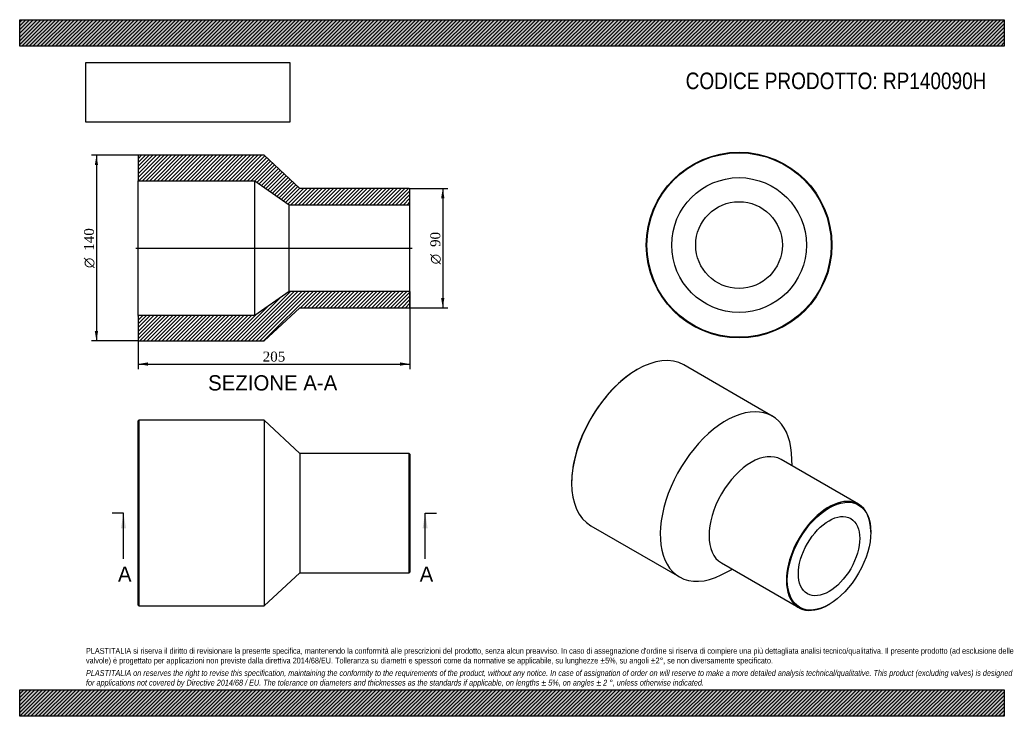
# Model space of a CAD drawing. Header units: millimetres. Extents: x 0 to 742, y 0 to 525.
import ezdxf
from ezdxf.enums import TextEntityAlignment as Align
from ezdxf.lldxf.tags import DXFTag

# ---------------------------------------------------------------- set-up
doc = ezdxf.new("R2010")
doc.units = ezdxf.units.MM
doc.header["$LTSCALE"] = 2.5
for name, color, linetype in [('Default', 7, 'Continuous'), ('DV4_Default', 7, 'Continuous'), ('RP140090H', 7, 'Continuous')]:
    doc.layers.add(name, color=color, linetype=linetype)
doc.styles.add('SEACAD_Solid_Edge_ANSI', font='seans.ttf')
doc.styles.add('SEACAD_Solid_Edge_ANSI1_Symbols', font='semeca1.ttf')
doc.styles.add('SEACAD_Times_New_Roman', font='times.ttf')
tags = doc.linetypes.add('CENTER2', pattern=[28.575, 19.05, -3.175, 3.175, -3.175]).pattern_tags.tags
tags[10:11] = [DXFTag(74, 4), DXFTag(75, 0), DXFTag(340, '0'), DXFTag(46, 0.0), DXFTag(50, 0.0), DXFTag(44, 0.0), DXFTag(45, 0.0)]
tags[8:9] = [DXFTag(74, 4), DXFTag(75, 0), DXFTag(340, '0'), DXFTag(46, 0.0), DXFTag(50, 0.0), DXFTag(44, 0.0), DXFTag(45, 0.0)]
tags[6:7] = [DXFTag(74, 4), DXFTag(75, 0), DXFTag(340, '0'), DXFTag(46, 0.0), DXFTag(50, 0.0), DXFTag(44, 0.0), DXFTag(45, 0.0)]
tags[4:5] = [DXFTag(74, 4), DXFTag(75, 0), DXFTag(340, '0'), DXFTag(46, 0.0), DXFTag(50, 0.0), DXFTag(44, 0.0), DXFTag(45, 0.0)]
doc.dimstyles.new('ANSImm', dxfattribs={"dimtxt": 7.5, "dimasz": 7.5, "dimexe": 3.75, "dimexo": 0, "dimgap": 1.875, "dimtad": 1, "dimdsep": 46, "dimtxsty": 'SEACAD_Times_New_Roman', "dimblk1": '_SE_FILLED', "dimblk2": '_SE_FILLED', "dimsah": 1, "dimcen": 3.75, "dimazin": 0, "dimtfac": 0.85, "dimtdec": 3, "dimtofl": 0, "dimtmove": 0, "dimatfit": 3, "dimfxl": 1, "dimarcsym": 0})
picture_1 = doc.add_image_def('image1.jpg', size_in_pixel=(4302, 1260))

# ---------------------------------------------------------------- blocks, each defined once
blk = doc.blocks.new('SE')
at = {"layer": 'RP140090H', "color": 7, "linetype": 'Continuous'}
for p, q in [((89.8, 223.13), (89.3, 222.63)), ((89.8, 223.13), (89.8, 83.13)), ((184.3, 223.13), (89.8, 223.13)), ((184.3, 223.13), (184.3, 83.13)), ((211.3, 198.13), (184.3, 223.13)), ((89.3, 83.63), (89.3, 222.63)), ((211.3, 198.13), (211.3, 108.13)), ((293.8, 198.13), (211.3, 198.13)), ((293.8, 108.13), (293.8, 198.13)), ((294.3, 197.63), (293.8, 198.13)), ((294.3, 197.63), (294.3, 108.63)), ((184.3, 83.13), (211.3, 108.13)), ((211.3, 108.13), (293.8, 108.13)), ((293.8, 108.13), (294.3, 108.63)), ((89.3, 83.63), (89.8, 83.13)), ((89.8, 83.13), (184.3, 83.13))]:
    blk.add_line(p, q, dxfattribs=at)
blk = doc.blocks.new('SE1')
at = {"layer": 'RP140090H', "color": 7, "linetype": 'Continuous'}
for p, q in [((465.73, 261.34), (465.38, 261.14)), ((567.56, 226.23), (500.73, 264.81)), ((632.48, 159.88), (574.15, 193.56)), ((582.54, 188.71), (581.93, 198.2)), ((416.24, 176.02), (416.24, 175.61)), ((430.73, 143.57), (497.56, 104.99)), ((641.8, 138.87), (641.8, 139.28)), ((529.15, 115.61), (587.48, 81.93)), ((529.02, 106.56), (537.54, 110.77)), ((609.98, 84.16), (610.34, 84.37))]:
    blk.add_line(p, q, dxfattribs=at)
for centre, major_axis, start_param, end_param in [((465.73, 204.19), (-35, -60.62), 3.141593, 6.283185), ((465.38, 204.39), (34.75, 60.19), 0.785398, 2.356195), ((532.56, 165.61), (-35, -60.62), 2.427769, 6.283185), ((551.65, 154.59), (-22.5, -38.97), 3.141593, 6.283185), ((609.98, 120.9), (22.5, 38.97), 0, 3.926991), ((609.98, 120.9), (22.5, 38.97), 5.497787, 6.283185), ((532.56, 165.61), (-35, -60.62), 0, 0.713823)]:
    blk.add_ellipse(centre, major_axis=major_axis, ratio=0.57735, start_param=start_param, end_param=end_param, dxfattribs=at)
for major_axis in [(-22.25, -38.54), (-16.35, -28.32)]:
    blk.add_ellipse((610.34, 120.7), major_axis=major_axis, ratio=0.57735, dxfattribs=at)
blk = doc.blocks.new('SE2')
at = {"layer": 'RP140090H', "color": 7, "linetype": 'Continuous'}
for radius in [70, 69.5, 50.8, 32.7]:
    blk.add_circle((542.46, 355.16), radius, dxfattribs=at)
blk = doc.blocks.new('SE4')
at = {"color": 7, "linetype": 'Continuous', "style": 'SEACAD_Solid_Edge_ANSI'}
blk.add_text('A', height=11.5, dxfattribs=at).set_placement((74.11, 112.88), align=Align.TOP_LEFT)
blk = doc.blocks.new('SE5')
at = {"color": 7, "linetype": 'Continuous', "style": 'SEACAD_Solid_Edge_ANSI'}
blk.add_text('A', height=11.5, dxfattribs=at).set_placement((301.61, 112.88), align=Align.TOP_LEFT)
blk = doc.blocks.new('SEANNOT_GROUP')
at = {"linetype": 'Continuous'}
blk.add_hatch(color=7, dxfattribs=at).paths.add_polyline_path([(80.17, 141.63), (78.26, 153.13), (76.34, 141.63)])
at = {"color": 7, "linetype": 'Continuous'}
blk.add_lwpolyline([(78.26, 118.63), (78.26, 153.13)], dxfattribs=at)
blk = doc.blocks.new('SEANNOT_GROUP1')
at = {"linetype": 'Continuous'}
blk.add_hatch(color=7, dxfattribs=at).paths.add_polyline_path([(307.67, 141.63), (305.76, 153.13), (303.84, 141.63)])
at = {"color": 7, "linetype": 'Continuous'}
blk.add_lwpolyline([(305.76, 118.63), (305.76, 153.13)], dxfattribs=at)
blk = doc.blocks.new('SE3')
at = {"layer": 'Default', "color": 7, "linetype": 'CENTER2'}
for p, q in [((78.26, 153.13), (69.63, 153.13)), ((305.76, 153.13), (314.38, 153.13))]:
    blk.add_line(p, q, dxfattribs=at)
at = {"layer": 'Default', "color": 7, "linetype": 'CENTER2', "const_width": 0.0001}
blk.add_lwpolyline([(78.26, 153.13), (305.76, 153.13)], dxfattribs=at)
at = {"layer": 'Default'}
for name in ['SEANNOT_GROUP', 'SEANNOT_GROUP1', 'SE4', 'SE5']:
    blk.add_blockref(name, (0, 0), dxfattribs=at)
blk = doc.blocks.new('SE6')
at = {"layer": 'RP140090H', "linetype": 'Continuous'}
h = blk.add_hatch(dxfattribs=at)
h.set_pattern_fill('LINE', scale=0.62992, angle=45, style=0)
h.paths.add_polyline_path([(211.3, 397.88), (184.3, 422.88), (89.8, 422.88), (89.3, 422.38), (89.3, 403.68), (177.3, 403.68), (203.3, 385.58), (294.3, 385.58), (294.3, 397.38), (293.8, 397.88)])
h = blk.add_hatch(dxfattribs=at)
h.set_pattern_fill('LINE', scale=0.62992, angle=45, style=0)
h.paths.add_polyline_path([(184.3, 282.88), (211.3, 307.88), (293.8, 307.88), (294.3, 308.38), (294.3, 320.18), (203.3, 320.18), (177.3, 302.08), (89.3, 302.08), (89.3, 283.38), (89.8, 282.88)])
at = {"layer": 'DV4_Default', "color": 7, "linetype": 'CENTER2'}
blk.add_line((87.55, 352.88), (296.05, 352.88), dxfattribs=at)
at = {"layer": 'RP140090H', "color": 7, "linetype": 'Continuous'}
for p, q in [((89.3, 422.38), (89.8, 422.88)), ((89.3, 422.38), (89.3, 403.68)), ((184.3, 422.88), (89.8, 422.88)), ((211.3, 397.88), (184.3, 422.88)), ((89.3, 302.08), (89.3, 403.68)), ((89.3, 403.68), (177.3, 403.68)), ((177.3, 302.08), (177.3, 403.68)), ((177.3, 403.68), (203.3, 385.58)), ((293.8, 397.88), (211.3, 397.88)), ((293.8, 397.88), (294.3, 397.38)), ((294.3, 385.58), (294.3, 397.38)), ((203.3, 320.18), (203.3, 385.58)), ((203.3, 385.58), (294.3, 385.58)), ((294.3, 320.18), (294.3, 385.58)), ((203.3, 320.18), (177.3, 302.08)), ((294.3, 320.18), (203.3, 320.18)), ((294.3, 308.38), (294.3, 320.18)), ((184.3, 282.88), (211.3, 307.88)), ((211.3, 307.88), (293.8, 307.88)), ((294.3, 308.38), (293.8, 307.88)), ((177.3, 302.08), (89.3, 302.08)), ((89.3, 302.08), (89.3, 283.38)), ((89.8, 282.88), (89.3, 283.38)), ((89.8, 282.88), (184.3, 282.88))]:
    blk.add_line(p, q, dxfattribs=at)
blk = doc.blocks.new('GDimGGroup')
at = {"layer": 'Default', "linetype": 'Continuous'}
for points in [[(320.29, 390.38), (319.04, 397.88), (317.79, 390.38)], [(320.29, 315.38), (317.79, 315.38), (319.04, 307.88)]]:
    blk.add_hatch(color=7, dxfattribs=at).paths.add_polyline_path(points)
at = {"layer": 'Default', "color": 7, "linetype": 'Continuous'}
for p, q in [((293.8, 397.88), (322.79, 397.88)), ((319.04, 397.88), (319.04, 307.88)), ((293.8, 307.88), (322.79, 307.88))]:
    blk.add_line(p, q, dxfattribs=at)
for s, style, p in [('90', 'SEACAD_Times_New_Roman', (309.67, 353.72)), ('O', 'SEACAD_Solid_Edge_ANSI1_Symbols', (309.67, 340.67))]:
    blk.add_text(s, height=7.5, rotation=90, dxfattribs=dict(at, style=style)).set_placement(p, align=Align.TOP_LEFT)
blk = doc.blocks.new('GDimGGroup1')
at = {"layer": 'Default', "linetype": 'Continuous'}
for points in [[(56.63, 415.38), (59.13, 415.38), (57.88, 422.88)], [(56.63, 290.38), (57.88, 282.88), (59.13, 290.38)]]:
    blk.add_hatch(color=7, dxfattribs=at).paths.add_polyline_path(points)
at = {"layer": 'Default', "color": 7, "linetype": 'Continuous'}
for p, q in [((89.8, 422.88), (54.13, 422.88)), ((57.88, 422.88), (57.88, 282.88)), ((89.8, 282.88), (54.13, 282.88))]:
    blk.add_line(p, q, dxfattribs=at)
for s, style, p in [('140', 'SEACAD_Times_New_Roman', (48.51, 350.88)), ('O', 'SEACAD_Solid_Edge_ANSI1_Symbols', (48.51, 337.82))]:
    blk.add_text(s, height=7.5, rotation=90, dxfattribs=dict(at, style=style)).set_placement(p, align=Align.TOP_LEFT)
blk = doc.blocks.new('DMBLK130')
at = {"layer": 'Default', "linetype": 'Continuous'}
for points in [[(96.8, 264.23), (96.8, 266.73), (89.3, 265.48)], [(286.8, 264.23), (294.3, 265.48), (286.8, 266.73)]]:
    blk.add_hatch(color=7, dxfattribs=at).paths.add_polyline_path(points)
at = {"layer": 'Default', "color": 7, "linetype": 'Continuous'}
for p, q in [((294.3, 320.18), (294.3, 261.73)), ((89.3, 302.08), (89.3, 261.73)), ((89.3, 265.48), (294.3, 265.48))]:
    blk.add_line(p, q, dxfattribs=at)
at = {"layer": 'Default', "color": 7, "linetype": 'Continuous', "style": 'SEACAD_Times_New_Roman'}
blk.add_text('205', height=7.5, dxfattribs=at).set_placement((183.27, 274.85), align=Align.TOP_LEFT)
blk = doc.blocks.new('_SE_FILLED')
at = {"color": 0}
blk.add_line((0, 0), (-1, 0), dxfattribs=at)
blk.add_solid([(0, 0), (-1, -0.1665), (-1, 0.1665), (0, 0)], dxfattribs=at)

msp = doc.modelspace()

# ---------------------------------------------------------------- hatches: boundary and pattern name
at = {"layer": 'Default', "linetype": 'Continuous'}
h = msp.add_hatch(dxfattribs=at)
h.set_pattern_fill('LINE', scale=0.62992, angle=45, style=0)
h.paths.add_polyline_path([(742.5, 505), (742.5, 525), (0, 525), (0, 505)])
for points in [[(742.5, 505), (742.5, 525), (0, 525), (0, 505)], [(742.5, 0), (742.5, 20), (0, 20), (0, 0)]]:
    msp.add_hatch(color=7, dxfattribs=at).paths.add_polyline_path(points)
h = msp.add_hatch(dxfattribs=at)
h.set_pattern_fill('LINE', scale=0.62992, angle=45, style=0)
h.paths.add_polyline_path([(742.5, 0), (742.5, 20), (0, 20), (0, 0)])

# ---------------------------------------------------------------- linework, layer by layer
at = {"layer": 'Default', "color": 7, "linetype": 'Continuous'}
for p, q in [((0, 525), (742.5, 525)), ((0, 505), (0, 525)), ((742.5, 525), (742.5, 505)), ((742.5, 505), (0, 505)), ((0, 20), (742.5, 20)), ((0, 0), (0, 20)), ((742.5, 20), (742.5, 0)), ((742.5, 0), (0, 0))]:
    msp.add_line(p, q, dxfattribs=at)

# ---------------------------------------------------------------- block references
at = {"layer": 'Default'}
for name in ['SE2', 'GDimGGroup1', 'SE6', 'GDimGGroup', 'SE1', 'SE', 'SE3']:
    msp.add_blockref(name, (0, 0), dxfattribs=at)

# ---------------------------------------------------------------- texts
at = {"layer": 'Default', "color": 7, "linetype": 'Continuous', "style": 'SEACAD_Solid_Edge_ANSI'}
msp.add_text('SEZIONE A-A', height=11.5, dxfattribs=at).set_placement((142.107, 257.053), align=Align.TOP_LEFT)
at = {"layer": 'Default', "attachment_point": 1}
for s, insert, char_height, width in [('{\\fArial Narrow|b0||i0||c0|p34;\\C7;\\H12.5;\\W1.;CODICE PRODOTTO: RP140090H}', (502.222, 485.159), 12.5, 227.53696), ("{\\fArial Narrow|b0||i0||c0|p34;\\C7;\\H4.375;\\W1.;PLASTITALIA si riserva il diritto di revisionare la presente specifica, mantenendo la conformità alle prescrizioni del prodotto, senza alcun preavviso. In caso di assegnazione d'ordine si riserva di compiere una più dettagliata analisi tecnico/qualitativa. Il presente prodotto (ad esclusione delle \\P}{\\fArial Narrow|b0||i0||c0|p34;\\C7;\\H4.375;\\W1.;valvole) è progettato per applicazioni non previste dalla direttiva 2014/68/EU. Tolleranza su diametri e spessori come da normative se applicabile, su lunghezze ±5%, su angoli ±2°, se non diversamente specificato.\\P}{\\fArial Narrow|b0||i0||c0|p34;\\C7;\\H1.25;\\W1.;   \\P}{\\fArial Narrow|b0||i1||c0|p34;\\C7;\\H4.375;\\W1.;PLASTITALIA on reserves the right to revise this specification, maintaining the conformity to the requirements of the product, without any notice. In case of assignation of order on will reserve to make a more detailed analysis technical/qualitative. This product (excluding valves) is designed \\P}{\\fArial Narrow|b0||i1||c0|p34;\\C7;\\H4.375;\\W1.;for applications not covered by Directive 2014/68 / EU. The tolerance on diameters and thicknesses as the standards if applicable, on lengths ± 5%, on angles ± 2 °, unless otherwise indicated.\\P}", (50, 51.506), 4.375, 642.5)]:
    msp.add_mtext(s, dxfattribs=dict(at, insert=insert, char_height=char_height, width=width))

# ---------------------------------------------------------------- dimensions: what is measured, and where the dimension line sits
at = {"layer": 'Default', "color": 7, "linetype": 'Continuous'}
dim = msp.add_linear_dim(base=(294.298, 265.475), p1=(89.298, 302.081), p2=(294.298, 320.181), text='\\A1;<>', dimstyle='ANSImm', dxfattribs=at)
dim.commit()
dim.dimension.update_dxf_attribs({"geometry": 'DMBLK130', "text_midpoint": (191.798, 265.475), "dimtype": 160})

# ---------------------------------------------------------------- pictures from other files: only their frames are drawn
image = msp.add_image(picture_1, insert=(50, 447.758), size_in_units=(153.643, 45))
image.dxf.flags = 7

doc.saveas('drawing.dxf')
